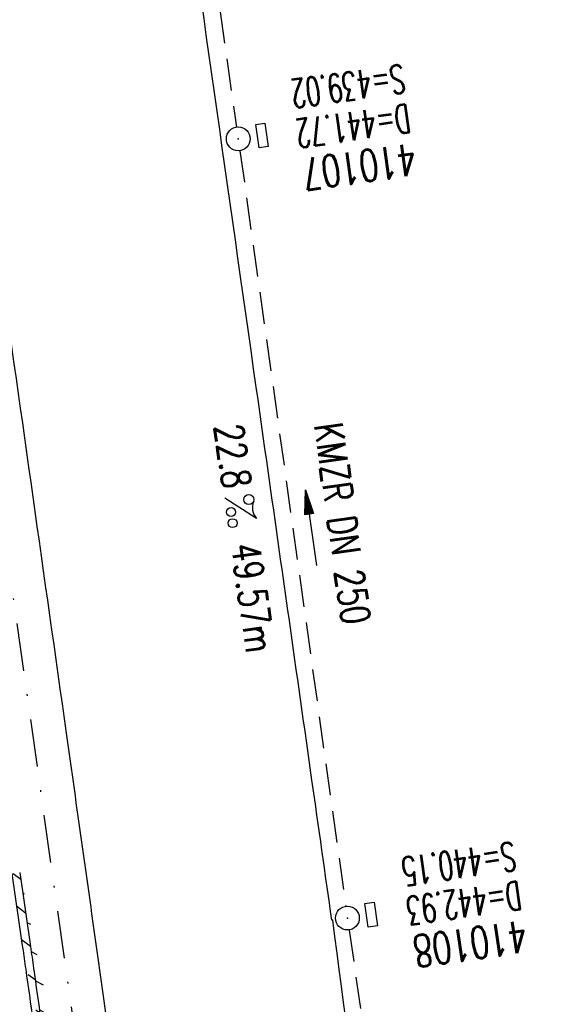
# Model space of a CAD drawing. Extents: x 446577 to 447152, y 443659 to 444842.
# Tile 29 of 41: x 446835 to 446869, y 444438 to 444500. Entities that reach past the tile are written whole.
import ezdxf
from ezdxf.enums import TextEntityAlignment as Align

# ---------------------------------------------------------------- set-up
doc = ezdxf.new("R2010")
doc.units = 0
doc.header["$LTSCALE"] = 2
doc.header["$MEASUREMENT"] = 0
for name, pattern in [('AUSGEZOGEN', [0]), ('GESTRICH-X2', [1.5, 1, -0.5]), ('STRICHPT-X3', [3, 1.5, -0.75, 0, -0.75])]:
    doc.linetypes.add(name, pattern=pattern)
doc.layers.get('0').update_dxf_attribs({"linetype": 'AUSGEZOGEN'})
for name, color, linetype in [('ACHSE', 250, 'STRICHPT-X3'), ('FBR', 8, 'CONTINUOUS'), ('KANAL', 7, 'GESTRICH-X2'), ('PFEIL', 7, 'CONTINUOUS'), ('PKT', 7, 'CONTINUOUS'), ('SCHACHTNR', 6, 'CONTINUOUS'), ('SCHLITZRINNE', 8, 'AUSGEZOGEN'), ('SCHSYMBOL', 7, 'AUSGEZOGEN'), ('TEXTO', 4, 'CONTINUOUS'), ('TEXTU', 4, 'CONTINUOUS')]:
    doc.layers.add(name, color=color, linetype=linetype)
doc.styles.add('ROMANS', font='romans.shx', dxfattribs={"width": 0.8})

# ---------------------------------------------------------------- blocks, each defined once
blk = doc.blocks.new('GST')
at = {"color": 0}
blk.add_circle((0, 0), 0.75, dxfattribs=at)
blk.add_point((0, 0), dxfattribs=at)
blk = doc.blocks.new('13')
blk.add_lwpolyline([(0.755, 1.218), (-0.748, 1.218), (-0.748, 1.801), (0.755, 1.801)], close=True)
at = {"rotation": 180}
blk.add_blockref('GST', (0, 0), dxfattribs=at)
blk = doc.blocks.new('PROM')
blk.add_line((1.566, 1.817), (0.019, 0.015))
for centre, radius in [((0.317, 1.51), 0.317), ((0.943, 0.291), 0.283), ((1.645, 0.287), 0.283)]:
    blk.add_circle(centre, radius)
blk.add_arc((0.992, 2.682), 1.033, 239.14139, 303.35492)
blk = doc.blocks.new('PFEIL2')
at = {"color": 0}
for p, q in [((0.88, 0.002), (-2.401, -0.012)), ((0.881, -0.271), (0.879, 0.276)), ((0.879, 0.276), (2.429, 0.009)), ((0.911, 0.27), (0.879, 0.265)), ((0.965, 0.261), (0.879, 0.246)), ((1.019, 0.252), (0.879, 0.228)), ((1.073, 0.242), (0.879, 0.209)), ((1.127, 0.233), (0.879, 0.191)), ((1.181, 0.224), (0.879, 0.172)), ((1.235, 0.214), (0.879, 0.154)), ((1.289, 0.205), (0.879, 0.135)), ((1.343, 0.196), (0.879, 0.117)), ((1.397, 0.187), (0.879, 0.098)), ((1.451, 0.177), (0.879, 0.08)), ((1.505, 0.168), (0.879, 0.061)), ((1.559, 0.159), (0.88, 0.043)), ((1.613, 0.149), (0.88, 0.024)), ((1.668, 0.14), (0.88, 0.006)), ((1.722, 0.131), (0.88, -0.013)), ((1.776, 0.121), (0.88, -0.031)), ((1.83, 0.112), (0.88, -0.05)), ((1.884, 0.103), (0.88, -0.068)), ((1.938, 0.094), (0.88, -0.087)), ((1.992, 0.084), (0.88, -0.105)), ((2.046, 0.075), (0.88, -0.124)), ((2.1, 0.066), (0.88, -0.142)), ((2.154, 0.056), (0.88, -0.161)), ((2.208, 0.047), (0.88, -0.179)), ((2.262, 0.038), (0.881, -0.198)), ((2.316, 0.029), (0.881, -0.216)), ((2.37, 0.019), (0.881, -0.235)), ((2.424, 0.01), (0.881, -0.253)), ((2.429, 0.009), (0.881, -0.271))]:
    blk.add_line(p, q, dxfattribs=at)

msp = doc.modelspace()

# ---------------------------------------------------------------- hatches: boundary and pattern name
at = {"layer": 'SCHLITZRINNE'}
h = msp.add_hatch(dxfattribs=at)
h.set_pattern_fill('_USER', color=256, scale=1.5, angle=45, style=0, pattern_type=0)
h.set_pattern_definition([(322.9886, (446836.6, 444435.4555), (0.9029613, 1.1977733), [])])
edge = h.paths.add_edge_path()
edge.add_arc((443111.832, 443902.605), 3762.708, 8.237949, 8.309741, ccw=False)
edge.add_arc((446520.767, 444396.145), 318.231, 7.99109, 8.23795, ccw=False)
edge.add_arc((253459.124, 417293.726), 195272.941, 7.98719511, 7.99108691, ccw=False)
edge.add_arc((449695.908, 444828.286), 2886.155, 187.987194, 188.019207)
edge.add_arc((478554.213, 448893.922), 32029.442, 188.0192069, 188.0307218)
edge.add_arc((640420.622, 471731.273), 195498.946, 188.0307211, 188.03538189)
edge.add_arc((455274.806, 445594.124), 8517.332, 188.0353819, 188.0971516)
edge.add_arc((489167.9, 450416.106), 42751.721, 188.0971513, 188.1247221)
edge.add_arc((449184.272, 444707.99), 2362.699, 188.124722, 188.49575)
edge.add_arc((449950.357, 444822.425), 3137.283, 188.49575, 188.817734)
edge.add_arc((447543.72, 444449.095), 701.862, 188.817734, 189.303528)
edge.add_arc((451782.27, 445143.452), 4996.911, 189.303528, 189.485594)
edge.add_arc((448740.59, 444635.235), 1913.065, 189.485594, 190.210777)
edge.add_arc((449004.187, 444682.715), 2180.905, 190.210777, 190.889971)
edge.add_arc((448612.493, 444607.358), 1782.027, 190.889971, 191.613703)
edge.add_arc((448466.452, 444577.343), 1632.933, 191.613703, 192.369753)
edge.add_arc((450054.509, 444925.622), 3258.733, 192.369753, 192.712319)
edge.add_arc((448394.443, 444551.135), 1556.951, 192.712319, 193.207918)
edge.add_arc((448423.514, 444557.958), 1586.813, 193.207918, 193.562183)
edge.add_arc((449785.723, 444886.559), 2988.095, 193.562183, 193.820345)
edge.add_arc((448360.45, 444535.942), 1520.33, 193.820345, 194.673969)
edge.add_arc((449045.992, 444715.457), 2228.985, 194.673969, 195.378954)
edge.add_arc((447260.209, 444224.277), 376.885, 195.37895, 195.98013)
edge.add_arc((496192.196, 458236.932), 51275.744, 195.9801271, 196.0316672)
edge.add_arc((447192.225, 444157.103), 293.013, 196.03167, 196.92811)
edge.add_arc((450021.91, 445018.344), 3250.86, 196.928113, 197.197245)
edge.add_arc((443111.832, 443902.605), 3762.208, 8.237949, 8.309741, ccw=False)
edge.add_arc((446520.767, 444396.145), 317.731, 7.99109, 8.23795, ccw=False)
edge.add_arc((253459.124, 417293.726), 195272.441, 7.98719511, 7.99108691, ccw=False)
edge.add_arc((449695.908, 444828.286), 2886.655, 187.987194, 188.006968)
edge.add_line((446834.541, 444446.336), (446835.036, 444446.408))
h = msp.add_hatch(dxfattribs=at)
h.set_pattern_fill('_USER', color=256, scale=1.5, angle=45, style=0, pattern_type=0)
h.set_pattern_definition([(331.9152, (446910.9975, 444074.8353), (0.706167, 1.3233776), [])])
edge = h.paths.add_edge_path()
edge.add_arc((443111.832, 443902.605), 3762.708, 8.237949, 8.309741, ccw=False)
edge.add_arc((446520.767, 444396.145), 318.231, 7.99109, 8.23795, ccw=False)
edge.add_arc((253459.124, 417293.726), 195272.941, 7.98719511, 7.99108691, ccw=False)
edge.add_arc((449695.908, 444828.286), 2886.155, 187.987194, 188.019207)
edge.add_arc((478554.213, 448893.922), 32029.442, 188.0192069, 188.0307218)
edge.add_arc((640420.622, 471731.273), 195498.946, 188.0307211, 188.03538189)
edge.add_arc((455274.806, 445594.124), 8517.332, 188.0353819, 188.0971516)
edge.add_arc((489167.9, 450416.106), 42751.721, 188.0971513, 188.1247221)
edge.add_arc((449184.272, 444707.99), 2362.699, 188.124722, 188.49575)
edge.add_arc((449950.357, 444822.425), 3137.283, 188.49575, 188.817734)
edge.add_arc((447543.72, 444449.095), 701.862, 188.817734, 189.303528)
edge.add_arc((451782.27, 445143.452), 4996.911, 189.303528, 189.485594)
edge.add_arc((448740.59, 444635.235), 1913.065, 189.485594, 190.210777)
edge.add_arc((449004.187, 444682.715), 2180.905, 190.210777, 190.889971)
edge.add_arc((448612.493, 444607.358), 1782.027, 190.889971, 191.613703)
edge.add_arc((448466.452, 444577.343), 1632.933, 191.613703, 192.369753)
edge.add_arc((450054.509, 444925.622), 3258.733, 192.369753, 192.712319)
edge.add_arc((448394.443, 444551.135), 1556.951, 192.712319, 193.207918)
edge.add_arc((448423.514, 444557.958), 1586.813, 193.207918, 193.562183)
edge.add_arc((449785.723, 444886.559), 2988.095, 193.562183, 193.820345)
edge.add_arc((448360.45, 444535.942), 1520.33, 193.820345, 194.673969)
edge.add_arc((449045.992, 444715.457), 2228.985, 194.673969, 195.378954)
edge.add_arc((447260.209, 444224.277), 376.885, 195.37895, 195.98013)
edge.add_arc((496192.196, 458236.932), 51275.744, 195.9801271, 196.0316672)
edge.add_arc((447192.225, 444157.103), 293.013, 196.03167, 196.92811)
edge.add_arc((450021.91, 445018.344), 3250.86, 196.928113, 197.197245)
edge.add_arc((447192.225, 444157.103), 293.513, 196.15125, 196.92811)
edge.add_arc((450021.91, 445018.344), 3251.36, 196.928113, 197.197245)

# ---------------------------------------------------------------- linework, layer by layer
at = {"layer": 'ACHSE', "flags": 128}
msp.add_lwpolyline([(446785.2, 444812.39), (446790.978, 444771.625), (446798.52, 444718.411), (446808.52, 444647.862), (446822.553, 444548.851), (446833.078, 444474.594), (446836.586, 444449.841), (446840.095, 444425.088), (446843.603, 444400.336), (446847.111, 444375.583), (446847.688, 444371.511), (446850.727, 444350.846), (446854.65, 444326.156), (446858.882, 444301.517), (446863.422, 444276.933), (446868.271, 444252.408), (446873.427, 444227.946), (446878.889, 444203.55), (446884.657, 444179.224), (446890.729, 444154.973), (446897.105, 444130.8), (446903.784, 444106.709), (446910.765, 444082.704), (446918.046, 444058.788), (446925.627, 444034.965), (446933.506, 444011.239), (446939.848, 443992.83), (446941.674, 443987.611), (446949.933, 443964.015), (446958.191, 443940.418), (446966.45, 443916.822), (446974.708, 443893.225), (446979.199, 443880.392), (446999.483, 443822.435), (447024.259, 443751.646), (447041.503, 443702.373)], dxfattribs=at)
at = {"layer": 'FBR'}
for points in [[(446815.352, 444720.797), (446816.581, 444712.129, -0.000002), (446825.352, 444650.248, -0.000001), (446832.368, 444600.742), (446839.385, 444551.237, 0.000002), (446844.647, 444514.108, -0.000003), (446849.91, 444476.98, -0.000006), (446851.664, 444464.603, 0.000007), (446853.418, 444452.226, 0.000009), (446854.669, 444443.399)], [(446833.755, 444484.975, -0.000083), (446837.963, 444455.179, -0.000176), (446839.935, 444441.166, -0.000011), (446846.01, 444397.876, 0.000067), (446846.968, 444391.053, 0.001727), (446849.892, 444370.762, 0.00123), (446854.165, 444342.303, 0.004209), (446857.404, 444322.222, 0.002979), (446862.388, 444293.915, 0.003153), (446866.566, 444271.777, 0.002691), (446871.765, 444245.898, 0.003085), (446877.214, 444220.305, 0.003296), (446882.62, 444196.418, 0.003174), (446887.799, 444174.834, 0.003551)]]:
    msp.add_lwpolyline(points, format="xyb", dxfattribs=at)
at = {"layer": 'FBR', "flags": 128}
for points in [[(446835.036, 444446.408, -0.000313), (446835.714, 444441.742, -0.001077), (446835.908, 444440.385, -0.000017), (446837.751, 444427.25, 0.00014), (446837.976, 444425.653, 0.00005), (446838.875, 444419.279, 0.00002), (446841.097, 444403.532, 0.00027), (446842.385, 444394.44, 0.00012), (446845.288, 444374.074, 0.001619), (446847.499, 444358.935, 0.001405), (446850.153, 444341.505, 0.00212), (446851.09, 444335.628, 0.000794), (446853.682, 444319.963, 0.003164), (446857.823, 444296.107, 0.002964), (446862.557, 444270.691, 0.003158), (446866.949, 444248.614, 0.003299), (446871.426, 444227.537, 0.001495), (446875.657, 444208.518, 0.002162), (446878.677, 444195.394, 0.001546), (446880.948, 444185.849, 0.001126)], [(446854.732, 444443.408, 0.003797), (446859.238, 444410.161, 0.007541), (446861.886, 444393.476, 0.000043), (446869.158, 444351.756, -0.000244), (446870.439, 444344.39, -0.000032), (446872.987, 444329.687, 0.000072), (446874.099, 444323.27, 0.000759), (446875.004, 444318.103, 0.000169), (446879.101, 444294.962, 0.002275), (446883.797, 444269.168, 0.002592), (446888.139, 444246.57, 0.003754), (446888.347, 444245.557, 0.000169), (446893.14, 444223.11, 0.007097), (446895.108, 444214.507, 0.003747), (446899.188, 444198.298)]]:
    msp.add_lwpolyline(points, format="xyb", dxfattribs=at)
at = {"layer": 'KANAL'}
for p, q in [((446841.75, 444542.219), (446848.688, 444493.375)), ((446848.906, 444491.875), (446855.563, 444444.281)), ((446855.781, 444442.781), (446862.719, 444394.25))]:
    msp.add_line(p, q, dxfattribs=at)
at = {"layer": 'PKT'}
msp.add_point((446854.732, 444443.408), dxfattribs=at)
at = {"layer": 'SCHLITZRINNE'}
msp.add_lwpolyline([(446834.541, 444446.336, -0.000313), (446835.22, 444441.671, -0.001077), (446835.413, 444440.315, -0.000017), (446837.256, 444427.18, 0.000086), (446837.395, 444426.194, 0.00005)], format="xyb", dxfattribs=at)
at = {"layer": 'SCHLITZRINNE', "flags": 128}
msp.add_lwpolyline([(446835.036, 444446.408, -0.000313), (446835.714, 444441.742, -0.001077), (446835.908, 444440.385, -0.000017), (446837.751, 444427.25, 0.00014), (446837.976, 444425.653, 0.00005), (446838.875, 444419.279, 0.00002), (446841.097, 444403.532, 0.00027), (446842.385, 444394.44, 0.00012), (446845.288, 444374.074, 0.001619), (446847.499, 444358.935, 0.001405), (446850.153, 444341.505, 0.00212), (446851.09, 444335.628, 0.000794), (446853.682, 444319.963, 0.003164), (446857.823, 444296.107, 0.002964), (446862.557, 444270.691, 0.003158), (446866.949, 444248.614, 0.003299), (446871.426, 444227.537, 0.001495), (446875.657, 444208.518, 0.002162), (446878.677, 444195.394, 0.001546), (446880.948, 444185.849, 0.001126), (446884.135, 444172.768, 0.003725), (446889.709, 444150.814, 0.003076), (446896.82, 444124.326, 0.002623), (446897.889, 444120.519, 0.000225), (446910.607, 444076.182, 0.003912), (446911.908, 444071.786, 0.001174), (446916.388, 444057.188)], format="xyb", dxfattribs=at)

# ---------------------------------------------------------------- block references
at = {"layer": 'PFEIL', "rotation": 97.96679999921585}
msp.add_blockref('PFEIL2', (446853.385, 444468.116), dxfattribs=at)
at = {"layer": 'SCHSYMBOL', "rotation": 278.0670999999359}
for p in [(446848.798, 444492.632), (446855.669, 444443.536)]:
    msp.add_blockref('13', p, dxfattribs=at)
at = {"layer": 'TEXTU', "rotation": 277.9667999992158}
msp.add_blockref('PROM', (446847.926, 444470.005), dxfattribs=at)

# ---------------------------------------------------------------- texts
at = {"layer": 'SCHACHTNR', "style": 'ROMANS'}
for s, height, width, p in [('S=439.02', 1.8, 0.6, (446859.154, 444497.337)), ('D=441.72', 1.8, 0.6, (446859.498, 444494.837)), ('410107', 2, 0.7, (446859.842, 444492.368)), ('S=440.15', 1.8, 0.6, (446866.135, 444448.348)), ('D=442.93', 1.8, 0.6, (446866.479, 444445.879)), ('410108', 2, 0.7, (446866.823, 444443.41))]:
    msp.add_text(s, height=height, rotation=188.067, dxfattribs=dict(at, width=width)).set_placement(p)
at = {"layer": 'TEXTO', "style": 'ROMANS', "width": 0.75}
msp.add_text('KMZR DN 250', height=1.8, rotation=277.9668, dxfattribs=at).set_placement((446854.457, 444468.272), align=Align.CENTER)
at = {"layer": 'TEXTU', "style": 'ROMANS', "width": 0.75}
for s, p in [('22.8', (446847.281, 444474.531)), ('49.57m', (446848.344, 444467.031))]:
    msp.add_text(s, height=1.8, rotation=277.9668, dxfattribs=at).set_placement(p)

doc.saveas('drawing.dxf')
